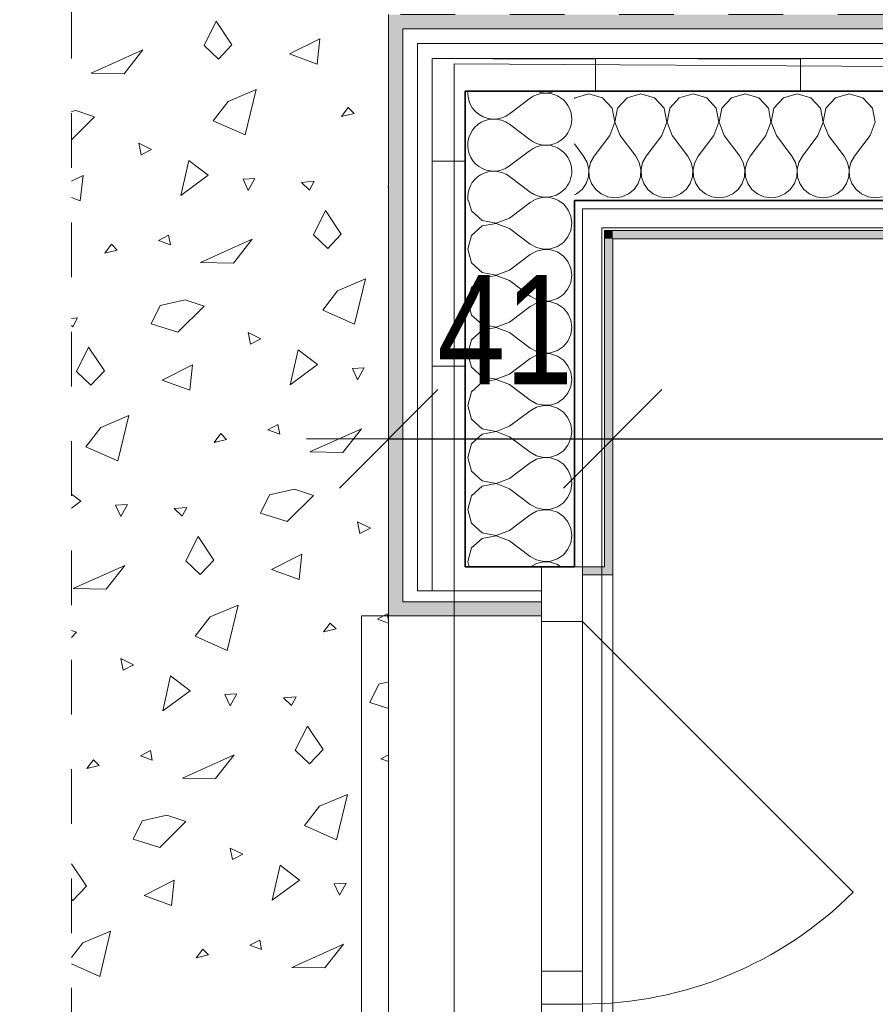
# Model space of a CAD drawing. Header units: metres. Extents: x -7.1 to 26.5, y -14.7 to 18.1.
# Tile 47 of 182: x 1.2 to 2.8, y 9.3 to 11.1. Entities that reach past the tile are written whole.
import ezdxf

# ---------------------------------------------------------------- set-up
doc = ezdxf.new("R2010")
doc.units = ezdxf.units.M
doc.header["$PDMODE"] = 65
doc.linetypes.add('AUSGEZOGEN', pattern=[0])
doc.linetypes.add('STRICHLINIE_S4', pattern=[0.0055, 0.0035, -0.001, 0, -0.001])
for name, color, linetype in [('XR$1$010 Aussenwände', 7, 'AUSGEZOGEN'), ('XR$1$010 Aussenwände Schichttrennlinien', 7, 'AUSGEZOGEN'), ('XR$1$010 Fenster', 7, 'AUSGEZOGEN'), ('XR$1$030 Bodenaufbauten', 7, 'AUSGEZOGEN'), ('XR$1$080 Raumdefinitionen Kontur', 7, 'AUSGEZOGEN'), ('XR$2$105 Bemassungen 100', 7, 'AUSGEZOGEN'), ('XR$3$010 Aussenwände Bauteilschraffuren', 7, 'AUSGEZOGEN'), ('XR$3$035 Decken', 7, 'AUSGEZOGEN')]:
    doc.layers.add(name, color=color, linetype=linetype)
doc.styles.add('ARIAL', font='arial.ttf')
doc.dimstyles.new('DIMSTYLE_3', dxfattribs={"dimtxt": 0.2, "dimasz": 0.3, "dimexe": 0, "dimexo": 0, "dimgap": 0.1, "dimtad": 2, "dimrnd": 0.005, "dimzin": 4, "dimdsep": 46, "dimtxsty": 'ARIAL', "dimblk1": 'ALL_ML_STRICH', "dimblk2": 'ALL_ML_STRICH', "dimsah": 1, "dimcen": 0, "dimclrd": 7, "dimclre": 7, "dimclrt": 7, "dimadec": 0, "dimazin": 0, "dimtfac": 1, "dimtdec": 0, "dimtix": 1, "dimtmove": 2, "dimatfit": 3, "dimfxl": 0, "dimtzin": 0, "dimlwd": 0, "dimlwe": 18, "dimarcsym": 0})
doc.dimstyles.new('DIMSTYLE_7', dxfattribs={"dimtxt": 0.2, "dimasz": 0.3, "dimexe": 0, "dimexo": 0, "dimgap": 0.1, "dimtad": 2, "dimdec": 1, "dimlfac": 100, "dimrnd": 0.5, "dimzin": 4, "dimdsep": 46, "dimtxsty": 'ARIAL', "dimblk1": 'ALL_ML_STRICH', "dimblk2": 'ALL_ML_STRICH', "dimsah": 1, "dimcen": 0, "dimclrd": 7, "dimclre": 7, "dimclrt": 7, "dimadec": 0, "dimazin": 0, "dimtfac": 1, "dimtdec": 0, "dimtix": 1, "dimtmove": 2, "dimatfit": 3, "dimfxl": 0, "dimtvp": 1.2, "dimtzin": 0, "dimlwd": 0, "dimlwe": 18, "dimarcsym": 0})
pattern_1 = [(0, (1500, 1500), (750, 750), [750, -750]), (90, (1500, 1500), (-750, 750), [750, -750])]
pattern_2 = [(0, (0.375, 0.375), (0.1875, 0.1875), [0.1875, -0.1875]), (90, (0.375, 0.375), (-0.1875, 0.1875), [0.1875, -0.1875])]

# ---------------------------------------------------------------- blocks, each defined once
blk = doc.blocks.new('ALL_ML_STRICH')
at = {"color": 0, "linetype": 'ByBlock', "lineweight": -2}
for p, q in [((0, -0.5), (0, 0.5)), ((-0.3, -0.3), (0.3, 0.3)), ((-1, 0), (0.5, 0))]:
    blk.add_line(p, q, dxfattribs=at)
blk = doc.blocks.new('*D180')
at = {"layer": 'DEFPOINTS', "color": 7, "linetype": 'AUSGEZOGEN', "lineweight": 18, "transparency": 16777216}
for p in [(1.8718, 10.3675), (1.8718, 10.3675), (2.2818, 10.3675)]:
    blk.add_point(p, dxfattribs=at)
at = {"layer": 'XR$2$105 Bemassungen 100', "color": 7, "linetype": 'AUSGEZOGEN', "lineweight": -2, "transparency": 16777216}
for p, q in [((1.8718, 10.3675), (1.8718, 10.3675)), ((1.8718, 10.3675), (2.2818, 10.3675)), ((2.2818, 10.3675), (2.2818, 10.3675))]:
    blk.add_line(p, q, dxfattribs=at)
at = {"layer": 'XR$2$105 Bemassungen 100', "color": 7, "linetype": 'AUSGEZOGEN', "lineweight": 18, "transparency": 16777216, "xscale": 0.3, "yscale": 0.3, "zscale": 0.3, "rotation": 180}
blk.add_blockref('ALL_ML_STRICH', (1.8718, 10.3675), dxfattribs=at)
at = {"layer": 'XR$2$105 Bemassungen 100', "color": 7, "linetype": 'AUSGEZOGEN', "lineweight": 18, "transparency": 16777216, "xscale": 0.3, "yscale": 0.3, "zscale": 0.3}
blk.add_blockref('ALL_ML_STRICH', (2.2818, 10.3675), dxfattribs=at)
at = {"layer": 'XR$2$105 Bemassungen 100', "color": 7, "linetype": 'AUSGEZOGEN', "lineweight": 18, "transparency": 16777216, "insert": (2.085, 10.5675), "char_height": 0.2, "width": 0.64, "attachment_point": 5, "style": 'ARIAL'}
blk.add_mtext('\\W0.80;\\A1;{\\A1;{41\\H0.132000;\\S^ ;}}', dxfattribs=at)
blk = doc.blocks.new('*D181')
at = {"layer": 'DEFPOINTS', "color": 7, "linetype": 'AUSGEZOGEN', "lineweight": 18, "transparency": 16777216}
for p in [(6.1018, 10.397), (2.2818, 10.3675), (2.2818, 10.3675)]:
    blk.add_point(p, dxfattribs=at)
at = {"layer": 'XR$2$105 Bemassungen 100', "color": 7, "linetype": 'AUSGEZOGEN', "lineweight": -2, "transparency": 16777216}
for p, q in [((2.2818, 10.3675), (2.2818, 10.3675)), ((2.2818, 10.3675), (6.1018, 10.3675)), ((6.1018, 10.3675), (6.1018, 10.3675))]:
    blk.add_line(p, q, dxfattribs=at)
at = {"layer": 'XR$2$105 Bemassungen 100', "color": 7, "linetype": 'AUSGEZOGEN', "lineweight": 18, "transparency": 16777216, "xscale": 0.3, "yscale": 0.3, "zscale": 0.3, "rotation": 180}
blk.add_blockref('ALL_ML_STRICH', (2.2818, 10.3675), dxfattribs=at)
at = {"layer": 'XR$2$105 Bemassungen 100', "color": 7, "linetype": 'AUSGEZOGEN', "lineweight": 18, "transparency": 16777216, "xscale": 0.3, "yscale": 0.3, "zscale": 0.3}
blk.add_blockref('ALL_ML_STRICH', (6.1018, 10.3675), dxfattribs=at)
at = {"layer": 'XR$2$105 Bemassungen 100', "color": 7, "linetype": 'AUSGEZOGEN', "lineweight": 18, "transparency": 16777216, "insert": (4.2041, 10.5711), "char_height": 0.2, "width": 0.64, "attachment_point": 5, "style": 'ARIAL'}
blk.add_mtext('\\W0.80;\\A1;{\\A1;{3.82\\H0.132000;\\S^ ;}}', dxfattribs=at)
blk = doc.blocks.new('COMPLEXOBJECT_77')
at = {"layer": 'XR$3$010 Aussenwände Bauteilschraffuren', "color": 8, "linetype": 'AUSGEZOGEN', "lineweight": 13, "transparency": 33554687}
for p, q in [((2.0927, 10.9619), (2.1308, 10.9905)), ((2.0927, 10.9429), (2.1308, 10.9143)), ((2.1247, 10.8906), (2.1308, 10.8952))]:
    blk.add_line(p, q, dxfattribs=at)
for centre, start, end in [((2.0642, 11), 175.7805, 181.5346), ((2.1594, 10.9524), 0, 126.8699), ((2.1594, 11.0476), 247.8838, 292.1162), ((2.0642, 11), 268.4654, 306.8699), ((2.0642, 10.9048), 53.1301, 91.4946), ((2.1594, 10.9524), 233.1301, 0), ((2.1594, 10.8571), 0, 126.8699), ((2.1594, 10.8571), 313.9295, 0)]:
    blk.add_arc(centre, 0.0476, start, end, dxfattribs=at)
blk = doc.blocks.new('COMPLEXOBJECT_79')
at = {"layer": 'XR$3$010 Aussenwände Bauteilschraffuren', "color": 8, "linetype": 'AUSGEZOGEN', "lineweight": 13, "transparency": 33554687}
for p, q in [((2.0927, 10.8667), (2.1247, 10.8906)), ((2.0927, 10.8476), (2.1308, 10.819))]:
    blk.add_line(p, q, dxfattribs=at)
for centre, start, end in [((2.0642, 11), 181.5346, 268.4654), ((2.0642, 10.9048), 91.4946, 306.8699), ((2.0642, 10.8095), 53.1301, 187.2629), ((2.1594, 10.8571), 233.1301, 313.9295), ((2.1594, 10.7619), 60.8771, 119.1229)]:
    blk.add_arc(centre, 0.0476, start, end, dxfattribs=at)
blk = doc.blocks.new('COMPLEXOBJECT_80')
at = {"layer": 'XR$3$010 Aussenwände Bauteilschraffuren', "color": 8, "linetype": 'AUSGEZOGEN', "lineweight": 13, "transparency": 33554687}
for p, q in [((2.0182, 10.8035), (2.0236, 10.7845)), ((2.0927, 10.7714), (2.1308, 10.8)), ((2.1372, 10.8035), (2.1308, 10.8)), ((2.1915, 10.7971), (2.1821, 10.8035)), ((2.1999, 10.7869), (2.1915, 10.7971)), ((2.0236, 10.7845), (2.0429, 10.7669)), ((2.0684, 10.7621), (2.0927, 10.7714)), ((2.2052, 10.7749), (2.1999, 10.7869)), ((2.207, 10.7619), (2.2052, 10.7749)), ((2.0429, 10.7569), (2.0236, 10.7393)), ((2.0429, 10.7669), (2.0684, 10.7621)), ((2.0684, 10.7617), (2.0429, 10.7569)), ((2.0927, 10.7524), (2.0684, 10.7617)), ((2.2052, 10.7489), (2.207, 10.7619)), ((2.0236, 10.7393), (2.0165, 10.7143)), ((2.0927, 10.7524), (2.1308, 10.7238)), ((2.1915, 10.7268), (2.1999, 10.7369)), ((2.1999, 10.7369), (2.2052, 10.7489)), ((2.1308, 10.7238), (2.1423, 10.7175)), ((2.1423, 10.7175), (2.1551, 10.7145)), ((2.1682, 10.7151), (2.1807, 10.7193)), ((2.1807, 10.7193), (2.1915, 10.7268)), ((2.0165, 10.7143), (2.0236, 10.6893)), ((2.0927, 10.6762), (2.1308, 10.7048)), ((2.1423, 10.7111), (2.1308, 10.7048)), ((2.1551, 10.7141), (2.1423, 10.7111)), ((2.1551, 10.7145), (2.1682, 10.7151)), ((2.1682, 10.7135), (2.1551, 10.7141)), ((2.1807, 10.7093), (2.1682, 10.7135)), ((2.1915, 10.7018), (2.1807, 10.7093)), ((2.1999, 10.6917), (2.1915, 10.7018)), ((2.0236, 10.6893), (2.0429, 10.6717)), ((2.2052, 10.6797), (2.1999, 10.6917)), ((2.0429, 10.6717), (2.0684, 10.6669)), ((2.0684, 10.6665), (2.0429, 10.6616)), ((2.0684, 10.6669), (2.0927, 10.6762)), ((2.0927, 10.6571), (2.0684, 10.6665)), ((2.207, 10.6667), (2.2052, 10.6797)), ((2.2052, 10.6537), (2.207, 10.6667)), ((2.0429, 10.6616), (2.0236, 10.6441)), ((2.0927, 10.6571), (2.1308, 10.6286)), ((2.1999, 10.6416), (2.2052, 10.6537)), ((2.0236, 10.6441), (2.0165, 10.619)), ((2.1308, 10.6286), (2.1423, 10.6222)), ((2.1807, 10.6241), (2.1915, 10.6315)), ((2.1915, 10.6315), (2.1999, 10.6416)), ((2.0165, 10.619), (2.0236, 10.594)), ((2.0927, 10.581), (2.1308, 10.6095)), ((2.1423, 10.6159), (2.1308, 10.6095)), ((2.1423, 10.6222), (2.1551, 10.6192)), ((2.1551, 10.6189), (2.1423, 10.6159)), ((2.1551, 10.6192), (2.1682, 10.6199)), ((2.1682, 10.6182), (2.1551, 10.6189)), ((2.1682, 10.6199), (2.1807, 10.6241)), ((2.1807, 10.614), (2.1682, 10.6182)), ((2.1915, 10.6066), (2.1807, 10.614)), ((2.0236, 10.594), (2.0429, 10.5765)), ((2.1999, 10.5965), (2.1915, 10.6066)), ((2.2052, 10.5844), (2.1999, 10.5965)), ((2.0429, 10.5765), (2.0684, 10.5716)), ((2.0684, 10.5716), (2.0927, 10.581)), ((2.207, 10.5714), (2.2052, 10.5844)), ((2.0429, 10.5664), (2.0236, 10.5488)), ((2.0684, 10.5712), (2.0429, 10.5664)), ((2.0927, 10.5619), (2.0684, 10.5712)), ((2.0927, 10.5619), (2.1308, 10.5333)), ((2.1999, 10.5464), (2.2052, 10.5584)), ((2.2052, 10.5584), (2.207, 10.5714)), ((2.0236, 10.5488), (2.0165, 10.5238)), ((2.1915, 10.5363), (2.1999, 10.5464)), ((2.0165, 10.5238), (2.0236, 10.4988)), ((2.1308, 10.5333), (2.1423, 10.527)), ((2.1423, 10.5206), (2.1308, 10.5143)), ((2.1423, 10.527), (2.1551, 10.524)), ((2.1551, 10.5236), (2.1423, 10.5206)), ((2.1551, 10.524), (2.1682, 10.5246)), ((2.1682, 10.523), (2.1551, 10.5236)), ((2.1682, 10.5246), (2.1807, 10.5288)), ((2.1807, 10.5188), (2.1682, 10.523)), ((2.1807, 10.5288), (2.1915, 10.5363)), ((2.1915, 10.5113), (2.1807, 10.5188)), ((2.0927, 10.4857), (2.1308, 10.5143)), ((2.1999, 10.5012), (2.1915, 10.5113)), ((2.2052, 10.4892), (2.1999, 10.5012)), ((2.0236, 10.4988), (2.0429, 10.4812)), ((2.0684, 10.4764), (2.0927, 10.4857)), ((2.207, 10.4762), (2.2052, 10.4892)), ((2.0429, 10.4712), (2.0236, 10.4536)), ((2.0429, 10.4812), (2.0684, 10.4764)), ((2.0684, 10.476), (2.0429, 10.4712)), ((2.0927, 10.4667), (2.0684, 10.476)), ((2.0927, 10.4667), (2.1308, 10.4381)), ((2.2052, 10.4632), (2.207, 10.4762)), ((2.0236, 10.4536), (2.0165, 10.4286)), ((2.1915, 10.441), (2.1999, 10.4512)), ((2.1999, 10.4512), (2.2052, 10.4632)), ((2.1308, 10.4381), (2.1423, 10.4317)), ((2.1423, 10.4317), (2.1551, 10.4288)), ((2.1551, 10.4288), (2.1682, 10.4294)), ((2.1682, 10.4294), (2.1807, 10.4336)), ((2.1807, 10.4336), (2.1915, 10.441)), ((2.0165, 10.4286), (2.0236, 10.4035)), ((2.0927, 10.3905), (2.1308, 10.419)), ((2.1423, 10.4254), (2.1308, 10.419)), ((2.1551, 10.4284), (2.1423, 10.4254)), ((2.1682, 10.4277), (2.1551, 10.4284)), ((2.1807, 10.4235), (2.1682, 10.4277)), ((2.1915, 10.4161), (2.1807, 10.4235)), ((2.1999, 10.406), (2.1915, 10.4161)), ((2.0236, 10.4035), (2.0429, 10.386)), ((2.2052, 10.394), (2.1999, 10.406)), ((2.207, 10.381), (2.2052, 10.394)), ((2.0429, 10.3759), (2.0236, 10.3584)), ((2.0429, 10.386), (2.0684, 10.3811)), ((2.0684, 10.3808), (2.0429, 10.3759)), ((2.0684, 10.3811), (2.0927, 10.3905)), ((2.0927, 10.3714), (2.0684, 10.3808)), ((2.2052, 10.3679), (2.207, 10.381)), ((2.0236, 10.3584), (2.0165, 10.3333)), ((2.0927, 10.3714), (2.1308, 10.3429)), ((2.1999, 10.3559), (2.2052, 10.3679)), ((2.1308, 10.3429), (2.1423, 10.3365)), ((2.1807, 10.3384), (2.1915, 10.3458)), ((2.1915, 10.3458), (2.1999, 10.3559)), ((2.0165, 10.3333), (2.0236, 10.3083)), ((2.0927, 10.2952), (2.1308, 10.3238)), ((2.1423, 10.3302), (2.1308, 10.3238)), ((2.1423, 10.3365), (2.1551, 10.3335)), ((2.1551, 10.3331), (2.1423, 10.3302)), ((2.1551, 10.3335), (2.1682, 10.3342)), ((2.1682, 10.3325), (2.1551, 10.3331)), ((2.1682, 10.3342), (2.1807, 10.3384)), ((2.1807, 10.3283), (2.1682, 10.3325)), ((2.1915, 10.3209), (2.1807, 10.3283)), ((2.1999, 10.3107), (2.1915, 10.3209)), ((2.0236, 10.3083), (2.0429, 10.2907)), ((2.2052, 10.2987), (2.1999, 10.3107)), ((2.0429, 10.2907), (2.0684, 10.2859)), ((2.0684, 10.2855), (2.0429, 10.2807)), ((2.0684, 10.2859), (2.0927, 10.2952)), ((2.0927, 10.2762), (2.0684, 10.2855)), ((2.207, 10.2857), (2.2052, 10.2987)), ((2.2052, 10.2727), (2.207, 10.2857)), ((2.0429, 10.2807), (2.0236, 10.2631)), ((2.0927, 10.2762), (2.1308, 10.2476)), ((2.1999, 10.2607), (2.2052, 10.2727)), ((2.0236, 10.2631), (2.0165, 10.2381)), ((2.1807, 10.2431), (2.1915, 10.2506)), ((2.1915, 10.2506), (2.1999, 10.2607)), ((2.0165, 10.2381), (2.0236, 10.2131)), ((2.1308, 10.2476), (2.1423, 10.2413)), ((2.1423, 10.2349), (2.1308, 10.2286)), ((2.1423, 10.2413), (2.1551, 10.2383)), ((2.1551, 10.2379), (2.1423, 10.2349)), ((2.1551, 10.2383), (2.1682, 10.2389)), ((2.1682, 10.2373), (2.1551, 10.2379)), ((2.1682, 10.2389), (2.1807, 10.2431)), ((2.1807, 10.2331), (2.1682, 10.2373)), ((2.1915, 10.2256), (2.1807, 10.2331)), ((2.0236, 10.2131), (2.0429, 10.1955)), ((2.0927, 10.2), (2.1308, 10.2286)), ((2.1999, 10.2155), (2.1915, 10.2256)), ((2.2052, 10.2035), (2.1999, 10.2155)), ((2.0429, 10.1955), (2.0684, 10.1907)), ((2.0684, 10.1907), (2.0927, 10.2)), ((2.207, 10.1905), (2.2052, 10.2035)), ((2.0429, 10.1854), (2.0236, 10.1679)), ((2.0684, 10.1903), (2.0429, 10.1854)), ((2.0927, 10.181), (2.0684, 10.1903)), ((2.0927, 10.181), (2.1308, 10.1524)), ((2.1999, 10.1654), (2.2052, 10.1775)), ((2.2052, 10.1775), (2.207, 10.1905)), ((2.0236, 10.1679), (2.0165, 10.1429)), ((2.1915, 10.1553), (2.1999, 10.1654)), ((2.0165, 10.1429), (2.0192, 10.1335)), ((2.1308, 10.1524), (2.1423, 10.146)), ((2.1423, 10.146), (2.1551, 10.143)), ((2.1551, 10.1427), (2.1423, 10.1397)), ((2.1551, 10.143), (2.1682, 10.1437)), ((2.1682, 10.142), (2.1551, 10.1427)), ((2.1682, 10.1437), (2.1807, 10.1479)), ((2.1807, 10.1378), (2.1682, 10.142)), ((2.1807, 10.1479), (2.1915, 10.1553)), ((2.1423, 10.1397), (2.1311, 10.1335)), ((2.187, 10.1335), (2.1807, 10.1378))]:
    blk.add_line(p, q, dxfattribs=at)
blk = doc.blocks.new('COMPLEXOBJECT_125')
at = {"layer": 'XR$3$010 Aussenwände Bauteilschraffuren', "color": 8, "linetype": 'AUSGEZOGEN', "lineweight": 13, "transparency": 33554687}
for p, q in [((2.2131, 10.9916), (2.2118, 10.9902)), ((2.2381, 10.9987), (2.2131, 10.9916)), ((2.2631, 10.9916), (2.2381, 10.9987)), ((2.2807, 10.9724), (2.2631, 10.9916)), ((2.3083, 10.9916), (2.2907, 10.9724)), ((2.3333, 10.9987), (2.3083, 10.9916)), ((2.3584, 10.9916), (2.3333, 10.9987)), ((2.3759, 10.9724), (2.3584, 10.9916)), ((2.4035, 10.9916), (2.386, 10.9724)), ((2.4286, 10.9987), (2.4035, 10.9916)), ((2.4536, 10.9916), (2.4286, 10.9987)), ((2.4712, 10.9724), (2.4536, 10.9916)), ((2.4988, 10.9916), (2.4812, 10.9724)), ((2.5238, 10.9987), (2.4988, 10.9916)), ((2.5488, 10.9916), (2.5238, 10.9987)), ((2.5664, 10.9724), (2.5488, 10.9916)), ((2.594, 10.9916), (2.5765, 10.9724)), ((2.619, 10.9987), (2.594, 10.9916)), ((2.6441, 10.9916), (2.619, 10.9987)), ((2.6616, 10.9724), (2.6441, 10.9916)), ((2.6893, 10.9916), (2.6717, 10.9724)), ((2.7143, 10.9987), (2.6893, 10.9916)), ((2.7393, 10.9916), (2.7143, 10.9987)), ((2.7569, 10.9724), (2.7393, 10.9916)), ((2.2855, 10.9468), (2.2807, 10.9724)), ((2.2907, 10.9724), (2.2859, 10.9468)), ((2.3808, 10.9468), (2.3759, 10.9724)), ((2.386, 10.9724), (2.3811, 10.9468)), ((2.476, 10.9468), (2.4712, 10.9724)), ((2.4812, 10.9724), (2.4764, 10.9468)), ((2.5712, 10.9468), (2.5664, 10.9724)), ((2.5765, 10.9724), (2.5716, 10.9468)), ((2.6665, 10.9468), (2.6616, 10.9724)), ((2.6717, 10.9724), (2.6669, 10.9468)), ((2.7617, 10.9468), (2.7569, 10.9724)), ((2.2762, 10.9226), (2.2855, 10.9468)), ((2.2859, 10.9468), (2.2952, 10.9226)), ((2.3714, 10.9226), (2.3808, 10.9468)), ((2.3811, 10.9468), (2.3905, 10.9226)), ((2.4667, 10.9226), (2.476, 10.9468)), ((2.4764, 10.9468), (2.4857, 10.9226)), ((2.5619, 10.9226), (2.5712, 10.9468)), ((2.5716, 10.9468), (2.581, 10.9226)), ((2.6571, 10.9226), (2.6665, 10.9468)), ((2.6669, 10.9468), (2.6762, 10.9226)), ((2.7524, 10.9226), (2.7617, 10.9468)), ((2.2762, 10.9226), (2.2476, 10.8845)), ((2.2952, 10.9226), (2.3238, 10.8845)), ((2.3714, 10.9226), (2.3429, 10.8845)), ((2.3905, 10.9226), (2.419, 10.8845)), ((2.4667, 10.9226), (2.4381, 10.8845)), ((2.4857, 10.9226), (2.5143, 10.8845)), ((2.5619, 10.9226), (2.5333, 10.8845)), ((2.581, 10.9226), (2.6095, 10.8845)), ((2.6571, 10.9226), (2.6286, 10.8845)), ((2.6762, 10.9226), (2.7048, 10.8845)), ((2.7524, 10.9226), (2.7238, 10.8845)), ((2.2118, 10.9069), (2.2286, 10.8845)), ((2.2349, 10.873), (2.2286, 10.8845)), ((2.2476, 10.8845), (2.2413, 10.873)), ((2.3302, 10.873), (2.3238, 10.8845)), ((2.3429, 10.8845), (2.3365, 10.873)), ((2.4254, 10.873), (2.419, 10.8845)), ((2.4381, 10.8845), (2.4317, 10.873)), ((2.5206, 10.873), (2.5143, 10.8845)), ((2.5333, 10.8845), (2.527, 10.873)), ((2.6159, 10.873), (2.6095, 10.8845)), ((2.6286, 10.8845), (2.6222, 10.873)), ((2.7111, 10.873), (2.7048, 10.8845)), ((2.7238, 10.8845), (2.7175, 10.873)), ((2.2379, 10.8602), (2.2349, 10.873)), ((2.2413, 10.873), (2.2383, 10.8602)), ((2.3331, 10.8602), (2.3302, 10.873)), ((2.3365, 10.873), (2.3335, 10.8602)), ((2.4284, 10.8602), (2.4254, 10.873)), ((2.4317, 10.873), (2.4288, 10.8602)), ((2.5236, 10.8602), (2.5206, 10.873)), ((2.527, 10.873), (2.524, 10.8602)), ((2.6189, 10.8602), (2.6159, 10.873)), ((2.6222, 10.873), (2.6192, 10.8602)), ((2.7141, 10.8602), (2.7111, 10.873)), ((2.7175, 10.873), (2.7145, 10.8602)), ((2.2331, 10.8346), (2.2373, 10.847)), ((2.2373, 10.847), (2.2379, 10.8602)), ((2.2383, 10.8602), (2.2389, 10.847)), ((2.2389, 10.847), (2.2431, 10.8346)), ((2.3283, 10.8346), (2.3325, 10.847)), ((2.3325, 10.847), (2.3331, 10.8602)), ((2.3335, 10.8602), (2.3342, 10.847)), ((2.3342, 10.847), (2.3384, 10.8346)), ((2.4235, 10.8346), (2.4277, 10.847)), ((2.4277, 10.847), (2.4284, 10.8602)), ((2.4288, 10.8602), (2.4294, 10.847)), ((2.4294, 10.847), (2.4336, 10.8346)), ((2.5188, 10.8346), (2.523, 10.847)), ((2.523, 10.847), (2.5236, 10.8602)), ((2.524, 10.8602), (2.5246, 10.847)), ((2.5246, 10.847), (2.5288, 10.8346)), ((2.614, 10.8346), (2.6182, 10.847)), ((2.6182, 10.847), (2.6189, 10.8602)), ((2.6192, 10.8602), (2.6199, 10.847)), ((2.6199, 10.847), (2.6241, 10.8346)), ((2.7093, 10.8346), (2.7135, 10.847)), ((2.7135, 10.847), (2.7141, 10.8602)), ((2.7145, 10.8602), (2.7151, 10.847)), ((2.7151, 10.847), (2.7193, 10.8346)), ((2.2256, 10.8238), (2.2331, 10.8346)), ((2.2431, 10.8346), (2.2506, 10.8238)), ((2.3209, 10.8238), (2.3283, 10.8346)), ((2.3384, 10.8346), (2.3458, 10.8238)), ((2.4161, 10.8238), (2.4235, 10.8346)), ((2.4336, 10.8346), (2.441, 10.8238)), ((2.5113, 10.8238), (2.5188, 10.8346)), ((2.5288, 10.8346), (2.5363, 10.8238)), ((2.6066, 10.8238), (2.614, 10.8346)), ((2.6241, 10.8346), (2.6315, 10.8238)), ((2.7018, 10.8238), (2.7093, 10.8346)), ((2.7193, 10.8346), (2.7268, 10.8238)), ((2.2118, 10.8137), (2.2155, 10.8154)), ((2.2155, 10.8154), (2.2256, 10.8238)), ((2.2506, 10.8238), (2.2607, 10.8154)), ((2.2607, 10.8154), (2.2727, 10.8101)), ((2.2727, 10.8101), (2.2857, 10.8083)), ((2.2857, 10.8083), (2.2987, 10.8101)), ((2.2987, 10.8101), (2.3107, 10.8154)), ((2.3107, 10.8154), (2.3209, 10.8238)), ((2.3458, 10.8238), (2.3559, 10.8154)), ((2.3559, 10.8154), (2.3679, 10.8101)), ((2.3679, 10.8101), (2.381, 10.8083)), ((2.381, 10.8083), (2.394, 10.8101)), ((2.394, 10.8101), (2.406, 10.8154)), ((2.406, 10.8154), (2.4161, 10.8238)), ((2.441, 10.8238), (2.4512, 10.8154)), ((2.4512, 10.8154), (2.4632, 10.8101)), ((2.4632, 10.8101), (2.4762, 10.8083)), ((2.4762, 10.8083), (2.4892, 10.8101)), ((2.4892, 10.8101), (2.5012, 10.8154)), ((2.5012, 10.8154), (2.5113, 10.8238)), ((2.5363, 10.8238), (2.5464, 10.8154)), ((2.5464, 10.8154), (2.5584, 10.8101)), ((2.5584, 10.8101), (2.5714, 10.8083)), ((2.5714, 10.8083), (2.5844, 10.8101)), ((2.5844, 10.8101), (2.5965, 10.8154)), ((2.5965, 10.8154), (2.6066, 10.8238)), ((2.6315, 10.8238), (2.6416, 10.8154)), ((2.6416, 10.8154), (2.6537, 10.8101)), ((2.6537, 10.8101), (2.6667, 10.8083)), ((2.6667, 10.8083), (2.6797, 10.8101)), ((2.6797, 10.8101), (2.6917, 10.8154)), ((2.6917, 10.8154), (2.7018, 10.8238)), ((2.7268, 10.8238), (2.7369, 10.8154)), ((2.7369, 10.8154), (2.7489, 10.8101)), ((2.7489, 10.8101), (2.7619, 10.8083)), ((2.7619, 10.8083), (2.7749, 10.8101))]:
    blk.add_line(p, q, dxfattribs=at)
blk = doc.blocks.new('COMPLEXOBJECT_272')
at = {"layer": 'XR$3$035 Decken', "color": 253, "linetype": 'AUSGEZOGEN', "lineweight": 13, "transparency": 33554687}
for p, q in [((1.5343, 11.0869), (1.5563, 11.1314)), ((1.5563, 11.1314), (1.5851, 11.0884)), ((1.6907, 11.0716), (1.7461, 11.0995)), ((1.7461, 11.0995), (1.7412, 11.053)), ((1.3279, 11.0363), (1.4224, 11.0789)), ((1.4224, 11.0789), (1.3881, 11.0353)), ((1.5605, 11.0623), (1.5343, 11.0869)), ((1.5851, 11.0884), (1.5605, 11.0623)), ((1.7412, 11.053), (1.6907, 11.0716)), ((1.3881, 11.0353), (1.3279, 11.0363)), ((1.5784, 10.9847), (1.6295, 11.0063)), ((1.6295, 11.0063), (1.6098, 10.9234)), ((1.5513, 10.9492), (1.5784, 10.9847)), ((1.798, 10.9734), (1.7859, 10.9574)), ((1.8087, 10.9627), (1.798, 10.9734)), ((1.2918, 10.9665), (1.2997, 10.9683)), ((1.3343, 10.9565), (1.2918, 10.9144)), ((1.2997, 10.9683), (1.3343, 10.9565)), ((1.7859, 10.9574), (1.8087, 10.9627)), ((1.6098, 10.9234), (1.5513, 10.9492)), ((1.4385, 10.897), (1.4151, 10.9082)), ((1.4151, 10.9082), (1.4194, 10.8871)), ((1.4194, 10.8871), (1.4385, 10.897)), ((1.4917, 10.8127), (1.5064, 10.8767)), ((1.5064, 10.8767), (1.5419, 10.8496)), ((1.2918, 10.8388), (1.3131, 10.8495)), ((1.3131, 10.8495), (1.3081, 10.803)), ((1.5419, 10.8496), (1.4917, 10.8127)), ((1.6274, 10.8437), (1.6057, 10.8424)), ((1.6152, 10.822), (1.6274, 10.8437)), ((1.6057, 10.8424), (1.6152, 10.822)), ((1.7126, 10.8363), (1.736, 10.8386)), ((1.7274, 10.8223), (1.7126, 10.8363)), ((1.736, 10.8386), (1.7274, 10.8223)), ((1.8706, 10.8281), (1.8718, 10.8305)), ((1.8718, 10.8277), (1.8706, 10.8281)), ((1.3081, 10.803), (1.2918, 10.809)), ((1.7343, 10.7405), (1.7563, 10.785)), ((1.7563, 10.785), (1.7851, 10.742)), ((1.4695, 10.7399), (1.4513, 10.7305)), ((1.4728, 10.7226), (1.4695, 10.7399)), ((1.7605, 10.7159), (1.7343, 10.7405)), ((1.7851, 10.742), (1.7605, 10.7159)), ((1.365, 10.7234), (1.3529, 10.7074)), ((1.3757, 10.7127), (1.365, 10.7234)), ((1.4513, 10.7305), (1.4728, 10.7226)), ((1.5279, 10.6899), (1.6224, 10.7325)), ((1.6224, 10.7325), (1.5881, 10.6889)), ((1.3529, 10.7074), (1.3757, 10.7127)), ((1.5881, 10.6889), (1.5279, 10.6899)), ((1.7784, 10.6383), (1.8295, 10.6599)), ((1.8295, 10.6599), (1.8098, 10.577)), ((1.7513, 10.6028), (1.7784, 10.6383)), ((1.4376, 10.5781), (1.4541, 10.6115)), ((1.4541, 10.6115), (1.4997, 10.6219)), ((1.5343, 10.6101), (1.4863, 10.5626)), ((1.4997, 10.6219), (1.5343, 10.6101)), ((1.8098, 10.577), (1.7513, 10.6028)), ((1.2918, 10.5875), (1.303, 10.5886)), ((1.2944, 10.5723), (1.2918, 10.5748)), ((1.303, 10.5886), (1.2944, 10.5723)), ((1.4863, 10.5626), (1.4376, 10.5781)), ((1.6385, 10.5506), (1.6151, 10.5618)), ((1.6151, 10.5618), (1.6194, 10.5407)), ((1.6194, 10.5407), (1.6385, 10.5506)), ((1.3013, 10.4905), (1.3233, 10.535)), ((1.3233, 10.535), (1.3521, 10.492)), ((1.6917, 10.4663), (1.7064, 10.5303)), ((1.7064, 10.5303), (1.7419, 10.5032)), ((1.4577, 10.4751), (1.5131, 10.5031)), ((1.5131, 10.5031), (1.5081, 10.4566)), ((1.7419, 10.5032), (1.6917, 10.4663)), ((1.3274, 10.4659), (1.3013, 10.4905)), ((1.3521, 10.492), (1.3274, 10.4659)), ((1.8274, 10.4973), (1.8057, 10.496)), ((1.8057, 10.496), (1.8152, 10.4756)), ((1.8152, 10.4756), (1.8274, 10.4973)), ((1.5081, 10.4566), (1.4577, 10.4751)), ((1.3454, 10.3883), (1.3965, 10.4099)), ((1.3965, 10.4099), (1.3768, 10.327)), ((1.6695, 10.3935), (1.6513, 10.3841)), ((1.6728, 10.3762), (1.6695, 10.3935)), ((1.3183, 10.3528), (1.3454, 10.3883)), ((1.565, 10.377), (1.5529, 10.361)), ((1.5757, 10.3663), (1.565, 10.377)), ((1.6513, 10.3841), (1.6728, 10.3762)), ((1.7279, 10.3435), (1.8224, 10.3861)), ((1.8224, 10.3861), (1.7881, 10.3424)), ((1.5529, 10.361), (1.5757, 10.3663)), ((1.3768, 10.327), (1.3183, 10.3528)), ((1.7881, 10.3424), (1.7279, 10.3435)), ((1.6541, 10.2651), (1.6997, 10.2755)), ((1.6997, 10.2755), (1.7343, 10.2637)), ((1.2918, 10.2662), (1.3089, 10.2532)), ((1.3089, 10.2532), (1.2918, 10.2406)), ((1.6376, 10.2317), (1.6541, 10.2651)), ((1.7343, 10.2637), (1.6863, 10.2162)), ((1.3944, 10.2473), (1.3726, 10.246)), ((1.3726, 10.246), (1.3822, 10.2256)), ((1.3822, 10.2256), (1.3944, 10.2473)), ((1.4796, 10.2399), (1.503, 10.2422)), ((1.4944, 10.2259), (1.4796, 10.2399)), ((1.503, 10.2422), (1.4944, 10.2259)), ((1.6863, 10.2162), (1.6376, 10.2317)), ((1.8385, 10.2042), (1.8151, 10.2154)), ((1.8151, 10.2154), (1.8194, 10.1943)), ((1.8194, 10.1943), (1.8385, 10.2042)), ((1.5013, 10.1441), (1.5233, 10.1886)), ((1.5233, 10.1886), (1.5521, 10.1456)), ((1.5274, 10.1195), (1.5013, 10.1441)), ((1.5521, 10.1456), (1.5274, 10.1195)), ((1.6577, 10.1287), (1.7131, 10.1567)), ((1.7131, 10.1567), (1.7081, 10.1102)), ((1.2949, 10.0935), (1.3894, 10.1361)), ((1.3894, 10.1361), (1.3551, 10.0924)), ((1.7081, 10.1102), (1.6577, 10.1287)), ((1.3551, 10.0924), (1.2949, 10.0935)), ((1.5454, 10.0419), (1.5965, 10.0635)), ((1.5965, 10.0635), (1.5768, 9.9806)), ((1.5183, 10.0064), (1.5454, 10.0419)), ((1.8695, 10.0471), (1.8513, 10.0377)), ((1.8513, 10.0377), (1.8718, 10.0302)), ((1.8718, 10.0351), (1.8695, 10.0471)), ((1.2918, 10.0169), (1.3012, 10.0137)), ((1.765, 10.0306), (1.7529, 10.0146)), ((1.7529, 10.0146), (1.7757, 10.0199)), ((1.7757, 10.0199), (1.765, 10.0306)), ((1.3012, 10.0137), (1.2918, 10.0043)), ((1.5768, 9.9806), (1.5183, 10.0064)), ((1.4055, 9.9542), (1.3821, 9.9654)), ((1.3821, 9.9654), (1.3864, 9.9443)), ((1.3864, 9.9443), (1.4055, 9.9542)), ((1.4587, 9.8699), (1.4733, 9.9339)), ((1.4733, 9.9339), (1.5089, 9.9068)), ((1.5089, 9.9068), (1.4587, 9.8699)), ((1.8376, 9.8853), (1.8541, 9.9187)), ((1.8541, 9.9187), (1.8718, 9.9227)), ((1.5944, 9.9009), (1.5726, 9.8996)), ((1.5726, 9.8996), (1.5822, 9.8792)), ((1.5822, 9.8792), (1.5944, 9.9009)), ((1.6796, 9.8935), (1.703, 9.8958)), ((1.6944, 9.8795), (1.6796, 9.8935)), ((1.703, 9.8958), (1.6944, 9.8795)), ((1.8718, 9.8744), (1.8376, 9.8853)), ((1.7013, 9.7977), (1.7233, 9.8421)), ((1.7233, 9.8421), (1.7521, 9.7992)), ((1.7521, 9.7992), (1.7274, 9.7731)), ((1.332, 9.7806), (1.3199, 9.7646)), ((1.3427, 9.7699), (1.332, 9.7806)), ((1.4365, 9.7971), (1.4183, 9.7877)), ((1.4183, 9.7877), (1.4397, 9.7798)), ((1.4397, 9.7798), (1.4365, 9.7971)), ((1.4949, 9.747), (1.5894, 9.7897)), ((1.5894, 9.7897), (1.5551, 9.746)), ((1.7274, 9.7731), (1.7013, 9.7977)), ((1.8577, 9.7823), (1.8718, 9.7894)), ((1.8718, 9.7772), (1.8577, 9.7823)), ((1.3199, 9.7646), (1.3427, 9.7699)), ((1.5551, 9.746), (1.4949, 9.747)), ((1.7454, 9.6955), (1.7965, 9.7171)), ((1.7965, 9.7171), (1.7768, 9.6342)), ((1.7183, 9.66), (1.7454, 9.6955)), ((1.421, 9.6687), (1.4666, 9.6791)), ((1.4666, 9.6791), (1.5012, 9.6673)), ((1.4046, 9.6353), (1.421, 9.6687)), ((1.5012, 9.6673), (1.4533, 9.6197)), ((1.7768, 9.6342), (1.7183, 9.66)), ((1.4533, 9.6197), (1.4046, 9.6353)), ((1.6055, 9.6078), (1.5821, 9.619)), ((1.5821, 9.619), (1.5864, 9.5979)), ((1.5864, 9.5979), (1.6055, 9.6078)), ((1.2918, 9.5899), (1.3191, 9.5492)), ((1.6587, 9.5235), (1.6733, 9.5875)), ((1.6733, 9.5875), (1.7089, 9.5604)), ((1.3191, 9.5492), (1.2944, 9.5231)), ((1.4247, 9.5323), (1.48, 9.5603)), ((1.48, 9.5603), (1.4751, 9.5138)), ((1.7089, 9.5604), (1.6587, 9.5235)), ((1.7944, 9.5545), (1.7726, 9.5532)), ((1.7726, 9.5532), (1.7822, 9.5328)), ((1.7822, 9.5328), (1.7944, 9.5545)), ((1.4751, 9.5138), (1.4247, 9.5323)), ((1.2944, 9.5231), (1.2918, 9.5256)), ((1.3124, 9.4455), (1.3635, 9.4671)), ((1.3635, 9.4671), (1.3438, 9.3842)), ((1.2918, 9.4185), (1.3124, 9.4455)), ((1.6365, 9.4507), (1.6183, 9.4413)), ((1.6183, 9.4413), (1.6397, 9.4334)), ((1.6397, 9.4334), (1.6365, 9.4507)), ((1.6949, 9.4006), (1.7894, 9.4433)), ((1.7894, 9.4433), (1.7551, 9.3996)), ((1.532, 9.4342), (1.5199, 9.4182)), ((1.5199, 9.4182), (1.5427, 9.4235)), ((1.5427, 9.4235), (1.532, 9.4342)), ((1.3438, 9.3842), (1.2918, 9.4071)), ((1.7551, 9.3996), (1.6949, 9.4006))]:
    blk.add_line(p, q, dxfattribs=at)

msp = doc.modelspace()

# ---------------------------------------------------------------- hatches: boundary and pattern name
at = {"layer": 'XR$3$010 Aussenwände Bauteilschraffuren', "linetype": 'AUSGEZOGEN', "lineweight": 13, "true_color": 0xa79e8b, "transparency": 33554687}
for points in [[(1.8978, 11.1435), (1.8718, 11.1435), (1.8978, 11.1175)], [(1.8718, 11.1175), (1.8978, 11.1175), (1.8718, 11.1435)], [(1.8978, 11.1175), (6.9258, 11.1175), (6.9258, 11.1435), (1.8978, 11.1435)], [(1.8978, 11.1175), (1.8718, 11.1175), (1.8718, 10.0695), (1.8978, 10.0695)], [(1.8718, 10.0695), (1.8718, 10.0435), (2.1518, 10.0435), (2.1518, 10.0695)]]:
    msp.add_hatch(color=253, dxfattribs=at).paths.add_polyline_path(points)
at = {"layer": 'XR$3$010 Aussenwände Bauteilschraffuren', "linetype": 'AUSGEZOGEN', "lineweight": 13, "transparency": 33554687}
h = msp.add_hatch(dxfattribs=at)
h.set_pattern_fill('MUSTER', color=8, scale=750, style=0, pattern_type=2)
h.set_pattern_definition(pattern_1)
h.paths.add_polyline_path([(1.9248, 11.1175), (1.8978, 11.1175), (1.9248, 11.0905)], flags=0)
h = msp.add_hatch(dxfattribs=at)
h.set_pattern_fill('MUSTER', color=8, scale=750, style=0, pattern_type=2)
h.set_pattern_definition(pattern_1)
h.paths.add_polyline_path([(1.9248, 11.0905), (1.8978, 11.1175), (1.8978, 11.0905)], flags=0)
h = msp.add_hatch(dxfattribs=at)
h.set_pattern_fill('MUSTER', color=8, scale=750, style=0, pattern_type=2)
h.set_pattern_definition(pattern_1)
h.paths.add_polyline_path([(1.9248, 11.0905), (6.9058, 11.0905), (6.9058, 11.1175), (1.9248, 11.1175)], flags=0)
h = msp.add_hatch(dxfattribs=at)
h.set_pattern_fill('MUSTER', color=8, scale=750, style=0, pattern_type=2)
h.set_pattern_definition(pattern_1)
h.paths.add_polyline_path([(1.8978, 11.0905), (1.8978, 10.0895), (1.9248, 10.0895), (1.9248, 11.0905)], flags=0)
h = msp.add_hatch(dxfattribs=at)
h.set_pattern_fill('MUSTER', color=42, scale=0.1875, style=0, pattern_type=2)
h.set_pattern_definition(pattern_2)
h.paths.add_polyline_path([(2.0118, 11.0035), (1.9518, 11.0635), (1.9518, 11.0035)], flags=0)
h = msp.add_hatch(dxfattribs=at)
h.set_pattern_fill('MUSTER', color=42, scale=0.1875, style=0, pattern_type=2)
h.set_pattern_definition(pattern_2)
h.paths.add_polyline_path([(2.0118, 11.0635), (1.9518, 11.0635), (2.0118, 11.0035)], flags=0)
h = msp.add_hatch(dxfattribs=at)
h.set_pattern_fill('MUSTER', color=32, scale=0.1875, style=0, pattern_type=2)
h.set_pattern_definition(pattern_2)
h.paths.add_polyline_path([(2.0118, 11.0035), (6.8618, 11.0035), (6.8618, 11.0635), (2.0118, 11.0635)], flags=0)
h = msp.add_hatch(dxfattribs=at)
h.set_pattern_fill('MUSTER', color=42, scale=0.1875, style=0, pattern_type=2)
h.set_pattern_definition(pattern_2)
h.paths.add_polyline_path([(1.9518, 11.0035), (1.9518, 10.1335), (2.0118, 10.1335), (2.0118, 11.0035)], flags=0)
h = msp.add_hatch(dxfattribs=at)
h.set_pattern_fill('MUSTER', color=8, scale=750, style=0, pattern_type=2)
h.set_pattern_definition(pattern_1)
h.paths.add_polyline_path([(2.2268, 10.8035), (2.2118, 10.8035), (2.2268, 10.7885)], flags=0)
h = msp.add_hatch(dxfattribs=at)
h.set_pattern_fill('MUSTER', color=8, scale=750, style=0, pattern_type=2)
h.set_pattern_definition(pattern_1)
h.paths.add_polyline_path([(2.2268, 10.7885), (2.2118, 10.8035), (2.2118, 10.7885)], flags=0)
h = msp.add_hatch(dxfattribs=at)
h.set_pattern_fill('MUSTER', color=8, scale=750, style=0, pattern_type=2)
h.set_pattern_definition(pattern_1)
h.paths.add_polyline_path([(2.2268, 10.7885), (6.1168, 10.7885), (6.1168, 10.8035), (2.2268, 10.8035)], flags=0)
h = msp.add_hatch(dxfattribs=at)
h.set_pattern_fill('MUSTER', color=8, scale=750, style=0, pattern_type=2)
h.set_pattern_definition(pattern_1)
h.paths.add_polyline_path([(2.2118, 10.7885), (2.2118, 10.1335), (2.2268, 10.1335), (2.2268, 10.7885)], flags=0)
at = {"layer": 'XR$3$010 Aussenwände Bauteilschraffuren', "linetype": 'AUSGEZOGEN', "lineweight": 13, "true_color": 0x202020, "transparency": 33554687}
for points in [[(2.2818, 10.7485), (2.2668, 10.7485), (2.2818, 10.7335)], [(2.2818, 10.7335), (2.2668, 10.7485), (2.2668, 10.7335)], [(2.2818, 10.7335), (6.1018, 10.7335), (6.1018, 10.7485), (2.2818, 10.7485)], [(2.2668, 10.1335), (2.2818, 10.1335), (2.2818, 10.7335), (2.2668, 10.7335)], [(2.2818, 10.1335), (2.2268, 10.1335), (2.2268, 10.1185), (2.2818, 10.1185)]]:
    msp.add_hatch(color=250, dxfattribs=at).paths.add_polyline_path(points)
at = {"layer": 'XR$3$010 Aussenwände Bauteilschraffuren', "linetype": 'AUSGEZOGEN', "lineweight": 13, "transparency": 33554687}
h = msp.add_hatch(dxfattribs=at)
h.set_pattern_fill('MUSTER', color=42, scale=750, style=0, pattern_type=2)
h.set_pattern_definition(pattern_1)
h.paths.add_polyline_path([(1.9518, 10.1335), (1.9518, 10.0895), (2.1518, 10.0895), (2.1518, 10.1335)], flags=0)
h = msp.add_hatch(dxfattribs=at)
h.set_pattern_fill('MUSTER', color=8, scale=750, style=0, pattern_type=2)
h.set_pattern_definition(pattern_1)
h.paths.add_polyline_path([(1.8978, 10.0895), (1.8978, 10.0695), (2.1518, 10.0695), (2.1518, 10.0895)], flags=0)

# ---------------------------------------------------------------- linework, layer by layer
at = {"layer": 'XR$1$010 Aussenwände', "color": 7, "linetype": 'AUSGEZOGEN', "lineweight": 18, "transparency": 33554687}
for p, q in [((1.8718, 11.1435), (1.8718, 10.0695)), ((2.2818, 10.1335), (2.2818, 10.7335)), ((2.2818, 10.7335), (6.1018, 10.7335)), ((2.1518, 10.1335), (2.1518, 10.0895)), ((2.2118, 10.1335), (2.2268, 10.1335)), ((2.2818, 10.1335), (2.2818, 10.1185)), ((2.2268, 10.1185), (2.2818, 10.1185)), ((2.1518, 10.0895), (2.1518, 10.0695)), ((1.8718, 10.0695), (1.8718, 10.0435)), ((2.1518, 10.0695), (2.1518, 10.0435)), ((1.8718, 10.0435), (1.8978, 10.0435)), ((1.8978, 10.0435), (1.9248, 10.0435)), ((1.9248, 10.0435), (1.9518, 10.0435)), ((1.9518, 10.0435), (2.0118, 10.0435)), ((2.0118, 10.0435), (2.1518, 10.0435))]:
    msp.add_line(p, q, dxfattribs=at)
at = {"layer": 'XR$1$010 Aussenwände', "color": 7, "linetype": 'AUSGEZOGEN', "lineweight": 35, "transparency": 33554687}
msp.add_line((2.1518, 10.1335), (2.2118, 10.1335), dxfattribs=at)
at = {"layer": 'XR$1$010 Aussenwände Schichttrennlinien', "color": 7, "linetype": 'AUSGEZOGEN', "lineweight": 18, "transparency": 33554687}
for p, q in [((1.9248, 11.1175), (1.8978, 11.1175)), ((1.8978, 11.1175), (1.8978, 11.0905)), ((1.9248, 11.1175), (1.8978, 11.1175)), ((6.9058, 11.1175), (1.9248, 11.1175)), ((1.8978, 11.0905), (1.8978, 10.0895)), ((1.9518, 11.0905), (1.9248, 11.0905)), ((1.9248, 11.0905), (1.9248, 11.0635)), ((1.9518, 11.0905), (1.9248, 11.0905)), ((6.9058, 11.0905), (1.9518, 11.0905)), ((1.9248, 11.0635), (1.9248, 10.0895)), ((2.0118, 11.0635), (1.9518, 11.0635)), ((1.9518, 11.0635), (1.9518, 11.0035)), ((2.0118, 11.0635), (1.9518, 11.0635)), ((6.8618, 11.0635), (2.0118, 11.0635)), ((1.9518, 11.0035), (1.9518, 10.1335)), ((2.2668, 10.7885), (2.2268, 10.7885)), ((2.2268, 10.1335), (2.2268, 10.7885)), ((2.2668, 10.7885), (2.2268, 10.7885)), ((2.2668, 10.7885), (6.1168, 10.7885)), ((2.2818, 10.7485), (2.2668, 10.7485)), ((2.2668, 10.1335), (2.2668, 10.7485)), ((2.2818, 10.7485), (2.2668, 10.7485)), ((2.2818, 10.7485), (6.1168, 10.7485)), ((1.9518, 10.1335), (1.9518, 10.0895)), ((2.2268, 10.1335), (2.2268, 10.1185)), ((2.2668, 10.1335), (2.2268, 10.1335)), ((1.8978, 10.0895), (1.8978, 10.0695)), ((1.9248, 10.0895), (2.1518, 10.0895)), ((2.1518, 10.0895), (1.9518, 10.0895)), ((2.1518, 10.0695), (1.8978, 10.0695)), ((1.8978, 10.0695), (2.1518, 10.0695))]:
    msp.add_line(p, q, dxfattribs=at)
at = {"layer": 'XR$1$010 Aussenwände Schichttrennlinien', "color": 7, "linetype": 'AUSGEZOGEN', "lineweight": 35, "transparency": 33554687}
for p, q in [((2.2118, 11.0035), (2.0118, 11.0035)), ((2.0118, 11.0035), (2.0118, 10.8035)), ((2.2118, 11.0035), (2.0118, 11.0035)), ((6.1168, 11.0035), (2.2118, 11.0035)), ((2.0118, 10.8035), (2.0118, 10.1335)), ((2.2268, 10.8035), (2.2118, 10.8035)), ((2.2118, 10.8035), (2.2118, 10.7885)), ((2.2268, 10.8035), (2.2118, 10.8035)), ((6.1168, 10.8035), (2.2268, 10.8035)), ((2.2118, 10.7885), (2.2118, 10.1335)), ((2.0118, 10.1335), (2.1518, 10.1335))]:
    msp.add_line(p, q, dxfattribs=at)
at = {"layer": 'XR$1$010 Fenster', "color": 7, "linetype": 'AUSGEZOGEN', "lineweight": 13, "transparency": 33554687}
for p, q in [((2.1518, 10.0335), (2.1518, 10.1335)), ((2.1518, 10.1335), (2.2118, 10.1335)), ((2.1518, 10.1335), (2.2118, 10.1335)), ((2.1518, 10.1335), (2.1518, 10.0895)), ((2.1518, 10.1335), (2.1518, 10.0895)), ((2.2118, 10.1335), (2.2268, 10.1335)), ((2.2118, 10.1335), (2.2268, 10.1335)), ((2.2268, 10.1335), (2.2268, 10.0335)), ((2.2818, 10.1335), (2.2818, 10.1185)), ((2.2268, 10.1185), (2.2818, 10.1185)), ((2.2818, 10.1185), (2.2818, 7.9685)), ((2.1518, 10.0895), (2.1518, 10.0695)), ((2.1518, 10.0895), (2.1518, 10.0695)), ((2.1518, 10.0695), (2.1518, 10.0435)), ((2.1518, 10.0695), (2.1518, 10.0435)), ((1.8718, 10.0435), (1.8221, 10.0435)), ((1.8221, 10.0435), (1.8221, 8.0435)), ((1.8718, 10.0435), (1.8718, 8.0435)), ((1.8718, 10.0435), (1.8978, 10.0435)), ((1.8978, 10.0435), (1.9248, 10.0435)), ((1.9248, 10.0435), (1.9518, 10.0435)), ((1.9518, 10.0435), (2.0118, 10.0435)), ((2.0118, 10.0435), (2.1518, 10.0435)), ((2.2268, 10.0335), (2.1518, 10.0335)), ((2.1518, 9.3935), (2.1518, 10.0335)), ((2.2268, 10.0335), (2.2268, 9.3935)), ((2.2268, 10.0335), (2.7217, 9.5385)), ((2.1518, 9.3935), (2.2268, 9.3935)), ((2.1518, 9.3335), (2.1518, 9.3935)), ((2.2268, 9.3935), (2.2268, 9.3335)), ((2.2268, 9.3335), (2.1518, 9.3335)), ((2.1518, 9.3335), (2.2268, 9.3335)), ((2.1518, 9.2735), (2.1518, 9.3335)), ((2.2268, 9.3335), (2.2268, 9.2735))]:
    msp.add_line(p, q, dxfattribs=at)
msp.add_arc((2.2268, 10.0335), 0.7, 270, 315, dxfattribs=at)
at = {"layer": 'XR$1$030 Bodenaufbauten', "color": 254, "linetype": 'AUSGEZOGEN', "lineweight": 13, "transparency": 33554687}
msp.add_lwpolyline([(2.2618, -3.7865), (22.6418, -3.7865), (22.6418, 10.7535), (14.8918, 10.7535), (14.8918, 6.0735), (10.0118, 6.0735), (10.0118, 8.0099), (10.0118, 10.7535), (2.2618, 10.7535), (2.2618, -3.7865)], close=True, dxfattribs=at)
at = {"layer": 'XR$1$080 Raumdefinitionen Kontur', "color": 8, "linetype": 'AUSGEZOGEN', "lineweight": 13, "transparency": 33554687}
msp.add_lwpolyline([(2.2818, 10.7335), (2.2818, 6.7835), (6.1018, 6.7835), (6.1018, 10.7335), (2.2818, 10.7335)], close=True, dxfattribs=at)
at = {"layer": 'XR$3$035 Decken', "color": 253, "linetype": 'STRICHLINIE_S4', "lineweight": 18, "transparency": 33554687}
msp.add_lwpolyline([(-2.516, 2.2042), (-0.7259, 5.8635), (1.2918, 5.8635), (1.2918, 11.7574), (4.7936, 11.7574), (4.7936, 11.1435), (1.8718, 11.1435), (1.8718, -2.4477), (1.2918, -2.4465), (1.2918, -1.4565), (-0.7252, -1.4565), (-2.516, 2.2042)], close=True, dxfattribs=at)
at = {"layer": 'XR$3$035 Decken', "color": 7, "linetype": 'AUSGEZOGEN', "lineweight": 18, "transparency": 33554687}
msp.add_lwpolyline([(10.0118, 11.0035), (1.9918, 11.0535), (1.9918, -3.9165), (1.9918, -6.6565), (22.9418, -6.6565), (22.9418, 11.0535), (14.8918, 11.0535), (14.8918, 6.2735), (13.4518, 6.2735), (11.4518, 6.2735), (10.0118, 6.2735), (10.0118, 11.0035)], close=True, dxfattribs=at)

# ---------------------------------------------------------------- block references
at = {"layer": 'XR$3$010 Aussenwände Bauteilschraffuren', "color": 8, "linetype": 'AUSGEZOGEN', "lineweight": 13, "transparency": 33554687}
for name in ['COMPLEXOBJECT_79', 'COMPLEXOBJECT_77', 'COMPLEXOBJECT_125', 'COMPLEXOBJECT_80']:
    msp.add_blockref(name, (0, 0), dxfattribs=at)
at = {"layer": 'XR$3$035 Decken', "color": 253, "linetype": 'AUSGEZOGEN', "lineweight": 13, "transparency": 33554687}
msp.add_blockref('COMPLEXOBJECT_272', (0, 0), dxfattribs=at)

# ---------------------------------------------------------------- dimensions: what is measured, and where the dimension line sits
at = {"layer": 'XR$2$105 Bemassungen 100', "color": 7, "linetype": 'AUSGEZOGEN', "lineweight": 18, "transparency": 33554687}
for base, p1, p2, dimstyle, picture, middle in [((6.1018, 10.3675), (2.2818, 10.3675), (6.1018, 10.3675), 'DIMSTYLE_3', '*D181', (4.2041, 10.5711)), ((2.2818, 10.3675), (1.8718, 10.3675), (2.2818, 10.3675), 'DIMSTYLE_7', '*D180', (2.085, 10.5675))]:
    dim = msp.add_linear_dim(base=base, p1=p1, p2=p2, dimstyle=dimstyle, override={"dimpost": '<>', "dimclrd": 7, "dimclre": 7, "dimclrt": 7, "dimlwd": 0, "dimlwe": 18}, dxfattribs=at)
    dim.commit()
    dim.dimension.update_dxf_attribs({"geometry": picture, "text_midpoint": middle, "dimtype": 160})

doc.saveas('drawing.dxf')
